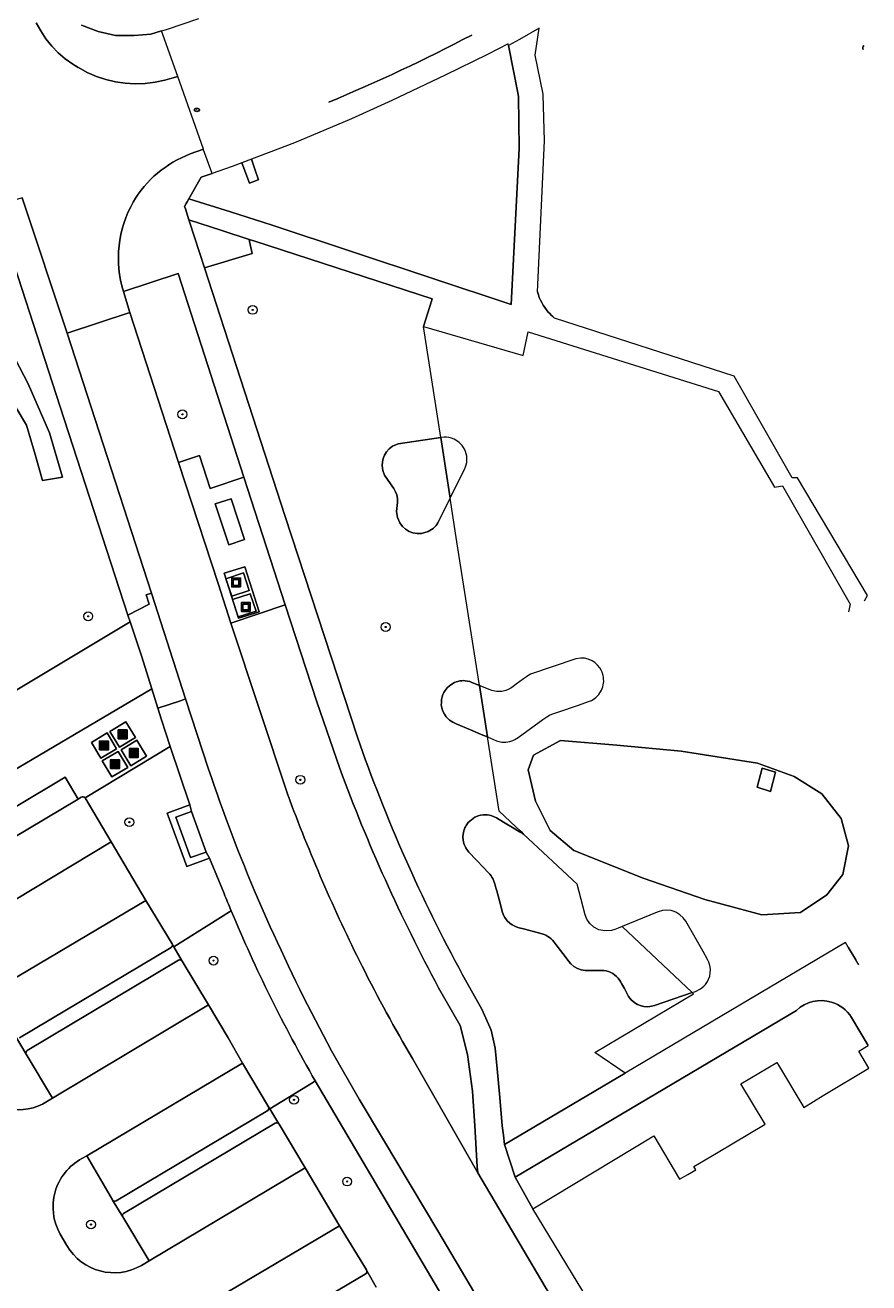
# Model space of a CAD drawing. Extents: x 147051 to 149075, y 463071 to 465537.
# Tile 216 of 229: x 148175 to 148251, y 464520 to 464634. Entities that reach past the tile are written whole.
import ezdxf
from ezdxf.enums import TextEntityAlignment as Align

# ---------------------------------------------------------------- set-up
doc = ezdxf.new("R2010")
doc.units = 0
doc.header["$LTSCALE"] = 0.5
doc.layers.get('0').update_dxf_attribs({"linetype": 'CONTINUOUS'})
for name, color, linetype, lineweight in [('B-PV-GR-BEPLANTING_CULTUUR_HEESTERS-GV', 252, 'CONTINUOUS', 18), ('B-PV-GR-BOOM-S', 252, 'CONTINUOUS', 25), ('B-PV-GR-GROENVOORZIENING-GV', 252, 'CONTINUOUS', 18), ('B-PV-IE-MEUBILAIR-S', 252, 'CONTINUOUS', 25), ('B-PV-IE-MEUBILAIR_WEGMEUBILAIR_AFVALBAK-S', 252, 'CONTINUOUS', 25), ('B-PV-IE-MEUBILAIR_WEGMEUBILAIR_CONTAINER-S', 252, 'CONTINUOUS', 25), ('B-PV-OG-TERREIN_BEGROEID-GV', 252, 'CONTINUOUS', 18), ('B-PV-OG-TERREIN_ERF-GV', 252, 'CONTINUOUS', 18), ('B-PV-VH-GESLOTENVERHARDING-GV', 252, 'CONTINUOUS', 18), ('B-PV-VH-GESLOTENVERHARDING_ASFALT-GV', 252, 'CONTINUOUS', 18), ('B-PV-VH-GESLOTENVERHARDING_BETON-GV', 252, 'CONTINUOUS', 18), ('B-PV-VH-OPENVERHARDING_BETONELEMENT-GV', 252, 'CONTINUOUS', 18), ('B-PV-VH-OPENVERHARDING_BETONSTRAATSTEEN-GV', 252, 'CONTINUOUS', 18), ('B-PV-VH-OPENVERHARDING_SIERBESTRATING-GV', 252, 'CONTINUOUS', 18), ('B-PV-VH-OPENVERHARDING_TEGEL-GV', 252, 'CONTINUOUS', 18)]:
    doc.layers.add(name, color=color, linetype=linetype, lineweight=lineweight)
doc.styles.add('NLCS-ISO', font='NLCS-ISO.ttf')

# ---------------------------------------------------------------- blocks, each defined once
blk = doc.blocks.new('SIE-WEG_CONTAINER_ALGEMEEN-SO')
at = {"color": 0, "linetype": 'ByBlock', "lineweight": -2}
for points in [[(2, -2), (-2, -2), (-2, 2), (2, 2)], [(-1.3, 1.3), (1.3, 1.3), (1.3, -1.3), (-1.3, -1.3)]]:
    blk.add_lwpolyline(points, close=True, dxfattribs=at)
blk.add_lwpolyline([(-0.87, 1.8), (0, 1.3), (0.87, 1.8)], dxfattribs=at)
blk = doc.blocks.new('SIE-WEG_AFVALBAK-SO')
h = blk.add_hatch(color=256)
h.dxf.hatch_style = 1
h.paths.add_polyline_path([(-1.5, -1.5), (1.5, -1.5), (1.5, 1.5), (-1.5, 1.5)])
for points in [[(-2, -2), (2, -2), (2, 2), (-2, 2)], [(-1.5, -1.5), (1.5, -1.5), (1.5, 1.5), (-1.5, 1.5)]]:
    blk.add_lwpolyline(points, close=True)
blk = doc.blocks.new('SIE-MEUBILAIR_PUT_RIOOLPUT-SO')
blk.add_ellipse((0, 0), major_axis=(1.25, 0), ratio=0.54)
at = {"style": 'NLCS-ISO'}
blk.add_text('ri', height=0.75, dxfattribs=at).set_placement((-0.04, 0.07), align=Align.MIDDLE_CENTER)
blk = doc.blocks.new('SGR-BOOM_GBKN-SO')
at = {"linetype": 'ByBlock', "lineweight": 18}
h = blk.add_hatch(color=0, dxfattribs=at)
h.dxf.hatch_style = 1
edge = h.paths.add_edge_path()
edge.add_arc((0, 0), 0.25, 0, 360)
at = {"color": 0, "linetype": 'ByBlock', "lineweight": 18}
for radius in [2, 0.25]:
    blk.add_circle((0, 0), radius, dxfattribs=at)
at = {"color": 0, "linetype": 'ByBlock', "lineweight": 18, "style": 'NLCS-ISO'}
blk.add_attdef('SOORT', (2.5, 0), '', height=1.5, dxfattribs=at)

msp = doc.modelspace()

# ---------------------------------------------------------------- linework, layer by layer
at = {"layer": 'B-PV-GR-BEPLANTING_CULTUUR_HEESTERS-GV', "flags": 128}
for points in [[(148207.898, 464595.821), (148207.592, 464595.583), (148207.366, 464595.321), (148207.27, 464595.169), (148207.175, 464595.016), (148207.065, 464594.727), (148206.998, 464594.422), (148206.968, 464594.092), (148207.023, 464593.648), (148207.191, 464593.204), (148207.721, 464592.443), (148208.03, 464592.011), (148208.18, 464591.721), (148208.279, 464591.422), (148208.345, 464591.113), (148208.343, 464590.748), (148208.275, 464589.938), (148208.355, 464589.391), (148208.566, 464588.896), (148208.803, 464588.571), (148209.083, 464588.323), (148209.414, 464588.13), (148209.734, 464588.015), (148210.122, 464587.945), (148210.533, 464587.956), (148211.112, 464588.122), (148211.575, 464588.403), (148211.836, 464588.673), (148211.995, 464588.9), (148213.114, 464591.13), (148212.268, 464596.602), (148208.422, 464596.042)], [(148213.114, 464591.13), (148214.413, 464593.739), (148214.479, 464593.872), (148214.563, 464594.132), (148214.611, 464594.343), (148214.631, 464594.617), (148214.612, 464594.913), (148214.561, 464595.144), (148214.506, 464595.345), (148214.371, 464595.622), (148214.182, 464595.896), (148213.938, 464596.159), (148213.718, 464596.323), (148213.486, 464596.448), (148213.224, 464596.547), (148212.987, 464596.603), (148212.778, 464596.639), (148212.58, 464596.642), (148212.268, 464596.602)], [(148226.957, 464574.427), (148226.979, 464574.58), (148226.971, 464574.836), (148226.955, 464574.938), (148226.925, 464575.141), (148226.83, 464575.434), (148226.744, 464575.621), (148226.621, 464575.821), (148226.432, 464576.058), (148226.176, 464576.288), (148225.93, 464576.448), (148225.569, 464576.598), (148225.259, 464576.68), (148224.904, 464576.686), (148224.464, 464576.634), (148220.383, 464575.233), (148220.227, 464575.167), (148219.997, 464575.021), (148219.743, 464574.831), (148219.082, 464574.34), (148218.805, 464574.138), (148218.602, 464573.987), (148218.475, 464573.93), (148218.339, 464573.861), (148218.151, 464573.783), (148217.887, 464573.707), (148217.78, 464573.687), (148217.588, 464573.674), (148217.31, 464573.679), (148216.88, 464573.764), (148216.716, 464573.831), (148215.878, 464574.175), (148215.76, 464574.222), (148216.474, 464569.586), (148217.283, 464569.236), (148217.426, 464569.185), (148217.787, 464569.112), (148218.148, 464569.106), (148218.328, 464569.124), (148218.514, 464569.171), (148218.773, 464569.249), (148218.965, 464569.336), (148219.252, 464569.542), (148221.491, 464571.15), (148221.841, 464571.4), (148222.07, 464571.545), (148222.297, 464571.644), (148222.936, 464571.861), (148224.609, 464572.429), (148225.693, 464572.797), (148225.889, 464572.872), (148226.022, 464572.964), (148226.256, 464573.127), (148226.544, 464573.404), (148226.792, 464573.804), (148226.893, 464574.103), (148226.937, 464574.291)], [(148215.082, 464574.507), (148214.889, 464574.576), (148214.684, 464574.626), (148214.474, 464574.654), (148214.29, 464574.661), (148214.16, 464574.655), (148213.989, 464574.634), (148213.809, 464574.596), (148213.655, 464574.549), (148213.511, 464574.493), (148213.253, 464574.357), (148213.036, 464574.199), (148212.845, 464574.018), (148212.654, 464573.776), (148212.546, 464573.597), (148212.457, 464573.404), (148212.386, 464573.194), (148212.338, 464572.975), (148212.319, 464572.808), (148212.314, 464572.622), (148212.311, 464572.518), (148212.34, 464572.339), (148212.363, 464572.22), (148212.391, 464572.112), (148212.432, 464571.983), (148212.491, 464571.837), (148212.589, 464571.648), (148212.757, 464571.405), (148212.898, 464571.248), (148213.054, 464571.108), (148213.213, 464570.991), (148213.358, 464570.904), (148213.531, 464570.82), (148213.645, 464570.773), (148214.946, 464570.225), (148216.066, 464569.754), (148216.474, 464569.586), (148215.76, 464574.222)], [(148214.745, 464561.851), (148214.678, 464561.77), (148214.619, 464561.688), (148214.555, 464561.588), (148214.489, 464561.469), (148214.437, 464561.361), (148214.376, 464561.207), (148214.315, 464560.989), (148214.278, 464560.765), (148214.268, 464560.636), (148214.268, 464560.489), (148214.276, 464560.354), (148214.29, 464560.247), (148214.315, 464560.114), (148214.356, 464559.96), (148214.407, 464559.817), (148214.461, 464559.694), (148214.533, 464559.556), (148214.621, 464559.417), (148214.708, 464559.3), (148214.805, 464559.188), (148215.447, 464558.501), (148216.142, 464557.757), (148216.515, 464557.358), (148216.68, 464557.181), (148216.807, 464557.032), (148216.878, 464556.932), (148216.951, 464556.814), (148217.01, 464556.704), (148217.153, 464556.325), (148217.189, 464556.189), (148217.249, 464555.959), (148217.317, 464555.701), (148217.676, 464554.34), (148217.815, 464553.811), (148217.926, 464553.498), (148218.041, 464553.28), (148218.264, 464552.98), (148218.501, 464552.758), (148218.723, 464552.604), (148219.016, 464552.459), (148219.23, 464552.388), (148219.851, 464552.222), (148220.835, 464551.958), (148221.429, 464551.798), (148221.607, 464551.741), (148221.747, 464551.683), (148221.948, 464551.576), (148222.093, 464551.479), (148222.239, 464551.361), (148222.357, 464551.247), (148222.513, 464551.063), (148222.789, 464550.693), (148223.585, 464549.626), (148223.826, 464549.302), (148224.014, 464549.085), (148224.275, 464548.865), (148224.61, 464548.675), (148224.934, 464548.561), (148225.139, 464548.52), (148225.308, 464548.503), (148225.439, 464548.499), (148225.611, 464548.5), (148226.245, 464548.503), (148226.756, 464548.505), (148226.993, 464548.492), (148227.19, 464548.46), (148227.402, 464548.401), (148227.629, 464548.31), (148227.807, 464548.213), (148227.952, 464548.116), (148228.133, 464547.965), (148228.294, 464547.796), (148228.448, 464547.587), (148228.529, 464547.45), (148228.595, 464547.327), (148228.845, 464546.86), (148229.155, 464546.282), (148229.224, 464546.164), (148229.475, 464545.842), (148229.793, 464545.573), (148230.043, 464545.428), (148230.358, 464545.306), (148230.596, 464545.253), (148230.914, 464545.226), (148231.143, 464545.239), (148231.311, 464545.266), (148231.57, 464545.336), (148234.977, 464546.511), (148228.634, 464552.465), (148228.291, 464552.325), (148227.998, 464552.206), (148227.671, 464552.104), (148227.094, 464552.064), (148226.551, 464552.182), (148226.098, 464552.419), (148225.73, 464552.751), (148225.466, 464553.142), (148225.313, 464553.536), (148224.57, 464556.279), (148219.739, 464560.814), (148219.612, 464560.889), (148219.377, 464561.029), (148218.907, 464561.309), (148217.926, 464561.892), (148217.29, 464562.271), (148217.089, 464562.376), (148216.89, 464562.453), (148216.678, 464562.51), (148216.44, 464562.545), (148216.321, 464562.552), (148216.135, 464562.549), (148215.844, 464562.508), (148215.639, 464562.452), (148215.444, 464562.376), (148215.347, 464562.329)], [(148234.977, 464546.511), (148235.275, 464546.615), (148235.715, 464546.83), (148236.017, 464547.072), (148236.167, 464547.235), (148236.36, 464547.514), (148236.554, 464547.983), (148236.61, 464548.275), (148236.621, 464548.606), (148236.571, 464548.958), (148236.488, 464549.253), (148236.36, 464549.497), (148235.952, 464550.211), (148234.396, 464552.935), (148234.16, 464553.265), (148233.868, 464553.536), (148233.485, 464553.765), (148233.264, 464553.85), (148233.073, 464553.9), (148232.629, 464553.943), (148232.293, 464553.91), (148231.905, 464553.796), (148231.795, 464553.751), (148228.634, 464552.465)]]:
    msp.add_lwpolyline(points, close=True, dxfattribs=at)
for points in [[(148187.809, 464568.715), (148180.134, 464564.082)], [(148189.598, 464563.458), (148187.809, 464568.715)], [(148178.338, 464565.943), (148169.312, 464560.568)], [(148179.52, 464563.976), (148178.338, 464565.943)], [(148166.148, 464556.005), (148179.52, 464563.976)], [(148180.134, 464564.082), (148182.484, 464560.105)], [(148187.543, 464562.69), (148189.598, 464563.458)], [(148189.324, 464557.882), (148187.543, 464562.69)], [(148182.484, 464560.105), (148185.627, 464554.826)], [(148191.381, 464558.648), (148189.324, 464557.882)], [(148192.692, 464555.44), (148191.381, 464558.648)], [(148185.627, 464554.826), (148187.985, 464550.903)], [(148193.178, 464553.803), (148193.326, 464553.896)], [(148193.326, 464553.896), (148193.178, 464553.803)], [(148188.149, 464550.626), (148193.178, 464553.803)], [(148193.178, 464553.803), (148188.149, 464550.626)], [(148187.985, 464550.903), (148188.149, 464550.626)], [(148188.149, 464550.626), (148188.906, 464549.343)], [(148188.906, 464549.343), (148191.269, 464545.396)], [(148191.269, 464545.396), (148193.043, 464542.412)], [(148174.822, 464540.934), (148173.927, 464542.429)], [(148193.043, 464542.412), (148194.352, 464540.133)], [(148177.186, 464536.965), (148174.822, 464540.934)], [(148194.352, 464540.133), (148196.71, 464536.185)], [(148200.762, 464538.43), (148196.816, 464536.013)], [(148196.816, 464536.013), (148200.762, 464538.43)], [(148200.927, 464538.524), (148200.762, 464538.43)], [(148200.762, 464538.43), (148200.927, 464538.524)], [(148220.05, 464506.171), (148200.927, 464538.524)], [(148176.294, 464536.419), (148177.186, 464536.965)], [(148196.71, 464536.185), (148196.816, 464536.013)], [(148196.816, 464536.013), (148197.647, 464534.654)], [(148197.647, 464534.654), (148197.668, 464534.621)], [(148197.668, 464534.621), (148200.004, 464530.691)], [(148180.302, 464531.752), (148179.834, 464531.515)], [(148182.595, 464527.798), (148180.302, 464531.752)], [(148200.004, 464530.691), (148203.123, 464525.436)], [(148182.608, 464527.776), (148182.595, 464527.798)], [(148183.538, 464526.254), (148182.608, 464527.776)], [(148185.932, 464522.279), (148183.538, 464526.254)], [(148177.89, 464524.686), (148178.492, 464523.659)], [(148203.123, 464525.436), (148205.543, 464521.473)], [(148185.227, 464521.872), (148185.932, 464522.279)], [(148205.561, 464521.442), (148206.436, 464519.923)]]:
    msp.add_lwpolyline(points, dxfattribs=at)
at = {"layer": 'B-PV-GR-BEPLANTING_CULTUUR_HEESTERS-GV'}
for points in [[(148193.326, 464553.896, -0.002672), (148192.692, 464555.44)], [(148200.927, 464538.524, -0.0313993), (148193.326, 464553.896)], [(148169.913, 464538.142, 0.3716027), (148176.294, 464536.419)], [(148179.834, 464531.515, 0.4214274), (148177.89, 464524.686)], [(148178.492, 464523.659, 0.4135135), (148185.227, 464521.872)], [(148205.543, 464521.473, -0.0622577), (148205.561, 464521.442)]]:
    msp.add_lwpolyline(points, format="xyb", dxfattribs=at)
at = {"layer": 'B-PV-GR-GROENVOORZIENING-GV', "flags": 128}
msp.add_lwpolyline([(148171.829, 464602.707), (148174.837, 464597.723), (148175.613, 464595.065), (148176.297, 464592.721), (148178.107, 464593.025), (148176.909, 464597.021), (148174.992, 464601.47), (148173.022, 464605.226)], dxfattribs=at)
at = {"layer": 'B-PV-OG-TERREIN_BEGROEID-GV', "flags": 128}
for points in [[(148189.509, 464618.157), (148193.27, 464616.973), (148197.031, 464615.788), (148218.621, 464608.61), (148219.334, 464622.711), (148219.298, 464627.386), (148219.229, 464627.732), (148218.377, 464631.999), (148218.346, 464632.156), (148216.474, 464631.176), (148212.67, 464629.311), (148207.827, 464627.028), (148204.197, 464625.371), (148201.696, 464624.335), (148199.038, 464623.222), (148195.154, 464621.729), (148195.466, 464620.843), (148195.805, 464619.88), (148195.766, 464619.865), (148194.972, 464619.566), (148194.307, 464621.394), (148193.423, 464621.075), (148191.619, 464620.455), (148190.604, 464620.106)], [(148190.912, 464611.928), (148195.225, 464613.232), (148194.985, 464614.3), (148194.941, 464614.497), (148192.488, 464615.294), (148189.505, 464616.264), (148189.567, 464616.071)], [(148183.591, 464609.797), (148184.171, 464607.894), (148188.569, 464594.357), (148190.478, 464594.978), (148191.437, 464592.022), (148194.461, 464593.034), (148188.53, 464611.431)], [(148233.965, 464568.297), (148240.869, 464567.202), (148244.18, 464566.003), (148246.672, 464564.446), (148248.44, 464562.209), (148249.081, 464559.762), (148248.588, 464557.157), (148247.151, 464555.318), (148244.752, 464553.728), (148241.274, 464553.513), (148236.13, 464554.899), (148230.535, 464556.823), (148224.275, 464559.314), (148222.137, 464561.147), (148220.813, 464563.776), (148220.171, 464566.622), (148220.639, 464567.929), (148223.071, 464569.245), (148228.16, 464568.847)], [(148228.16, 464568.847), (148223.071, 464569.245), (148220.639, 464567.929), (148220.171, 464566.622), (148220.813, 464563.776), (148222.137, 464561.147), (148224.275, 464559.314), (148230.535, 464556.823), (148236.13, 464554.899), (148241.274, 464553.513), (148244.752, 464553.728), (148247.151, 464555.318), (148248.588, 464557.157), (148249.081, 464559.762), (148248.44, 464562.209), (148246.672, 464564.446), (148244.18, 464566.003), (148240.869, 464567.202), (148233.965, 464568.297)], [(148241.285, 464566.754), (148242.49, 464566.39), (148242.038, 464564.665), (148240.83, 464565.045)]]:
    msp.add_lwpolyline(points, close=True, dxfattribs=at)
for points in [[(148163.197, 464567.389), (148184.208, 464579.968), (148184.007, 464580.584), (148177.886, 464599.384), (148171.992, 464617.498), (148169.072, 464616.619)], [(148195.47, 464614.325), (148194.941, 464614.497)], [(148194.941, 464614.497), (148194.985, 464614.3)], [(148194.985, 464614.3), (148195.225, 464613.232)], [(148211.476, 464609.122), (148195.47, 464614.325)], [(148195.225, 464613.232), (148190.912, 464611.928)], [(148190.912, 464611.928), (148198.165, 464589.579)], [(148210.708, 464606.627), (148211.416, 464608.927)], [(148211.416, 464608.927), (148211.476, 464609.122)], [(148212.268, 464596.602), (148210.708, 464606.627)], [(148173.022, 464605.226), (148174.992, 464601.47), (148176.909, 464597.021), (148178.107, 464593.025), (148176.297, 464592.721), (148175.613, 464595.065), (148174.837, 464597.723), (148171.829, 464602.707)], [(148207.898, 464595.821), (148208.422, 464596.042)], [(148208.422, 464596.042), (148212.268, 464596.602)], [(148207.065, 464594.727), (148207.175, 464595.016)], [(148207.175, 464595.016), (148207.27, 464595.169)], [(148207.27, 464595.169), (148207.366, 464595.321)], [(148207.366, 464595.321), (148207.592, 464595.583)], [(148207.592, 464595.583), (148207.898, 464595.821)], [(148206.968, 464594.092), (148206.998, 464594.422)], [(148207.023, 464593.648), (148206.968, 464594.092)], [(148206.998, 464594.422), (148207.065, 464594.727)], [(148207.191, 464593.204), (148207.023, 464593.648)], [(148207.721, 464592.443), (148207.191, 464593.204)], [(148208.03, 464592.011), (148207.721, 464592.443)], [(148208.18, 464591.721), (148208.03, 464592.011)], [(148208.279, 464591.422), (148208.18, 464591.721)], [(148208.345, 464591.113), (148208.279, 464591.422)], [(148208.275, 464589.938), (148208.343, 464590.748)], [(148208.343, 464590.748), (148208.345, 464591.113)], [(148213.114, 464591.13), (148211.995, 464588.9)], [(148213.728, 464587.188), (148213.114, 464591.13)], [(148198.165, 464589.579), (148204.727, 464569.548)], [(148208.355, 464589.391), (148208.275, 464589.938)], [(148208.566, 464588.896), (148208.355, 464589.391)], [(148208.803, 464588.571), (148208.566, 464588.896)], [(148209.083, 464588.323), (148208.803, 464588.571)], [(148209.414, 464588.13), (148209.083, 464588.323)], [(148209.734, 464588.015), (148209.414, 464588.13)], [(148210.122, 464587.945), (148209.734, 464588.015)], [(148210.533, 464587.956), (148210.122, 464587.945)], [(148211.112, 464588.122), (148210.533, 464587.956)], [(148211.575, 464588.403), (148211.112, 464588.122)], [(148211.836, 464588.673), (148211.575, 464588.403)], [(148211.995, 464588.9), (148211.836, 464588.673)], [(148215.76, 464574.222), (148213.728, 464587.188)], [(148198.2, 464581.503), (148193.3, 464579.851)], [(148201.058, 464572.759), (148198.2, 464581.503)], [(148193.3, 464579.851), (148198.443, 464564.354)], [(148213.036, 464574.199), (148213.253, 464574.357)], [(148213.253, 464574.357), (148213.511, 464574.493)], [(148213.511, 464574.493), (148213.655, 464574.549)], [(148213.655, 464574.549), (148213.809, 464574.596)], [(148213.809, 464574.596), (148213.989, 464574.634)], [(148213.989, 464574.634), (148214.16, 464574.655)], [(148214.16, 464574.655), (148214.29, 464574.661)], [(148214.29, 464574.661), (148214.474, 464574.654)], [(148214.474, 464574.654), (148214.684, 464574.626)], [(148214.684, 464574.626), (148214.889, 464574.576)], [(148214.889, 464574.576), (148215.082, 464574.507)], [(148215.082, 464574.507), (148215.76, 464574.222)], [(148212.338, 464572.975), (148212.386, 464573.194)], [(148212.386, 464573.194), (148212.457, 464573.404)], [(148212.457, 464573.404), (148212.546, 464573.597)], [(148212.546, 464573.597), (148212.654, 464573.776)], [(148212.654, 464573.776), (148212.845, 464574.018)], [(148212.845, 464574.018), (148213.036, 464574.199)], [(148203.147, 464566.717), (148201.058, 464572.759)], [(148212.311, 464572.518), (148212.314, 464572.622)], [(148212.34, 464572.339), (148212.311, 464572.518)], [(148212.314, 464572.622), (148212.319, 464572.808)], [(148212.319, 464572.808), (148212.338, 464572.975)], [(148212.363, 464572.22), (148212.34, 464572.339)], [(148212.391, 464572.112), (148212.363, 464572.22)], [(148212.432, 464571.983), (148212.391, 464572.112)], [(148212.491, 464571.837), (148212.432, 464571.983)], [(148212.589, 464571.648), (148212.491, 464571.837)], [(148212.757, 464571.405), (148212.589, 464571.648)], [(148212.898, 464571.248), (148212.757, 464571.405)], [(148213.054, 464571.108), (148212.898, 464571.248)], [(148213.213, 464570.991), (148213.054, 464571.108)], [(148213.358, 464570.904), (148213.213, 464570.991)], [(148213.531, 464570.82), (148213.358, 464570.904)], [(148213.645, 464570.773), (148213.531, 464570.82)], [(148214.946, 464570.225), (148213.645, 464570.773)], [(148216.066, 464569.754), (148214.946, 464570.225)], [(148216.474, 464569.586), (148216.066, 464569.754)], [(148217.526, 464562.889), (148216.474, 464569.586)], [(148214.678, 464561.77), (148214.745, 464561.851)], [(148214.745, 464561.851), (148215.347, 464562.329)], [(148215.347, 464562.329), (148215.444, 464562.376)], [(148215.444, 464562.376), (148215.639, 464562.452)], [(148215.639, 464562.452), (148215.844, 464562.508)], [(148215.844, 464562.508), (148216.135, 464562.549)], [(148216.135, 464562.549), (148216.321, 464562.552)], [(148216.321, 464562.552), (148216.44, 464562.545)], [(148216.44, 464562.545), (148216.678, 464562.51)], [(148216.678, 464562.51), (148216.89, 464562.453)], [(148216.89, 464562.453), (148217.089, 464562.376)], [(148217.089, 464562.376), (148217.29, 464562.271)], [(148217.29, 464562.271), (148217.926, 464561.892)], [(148219.049, 464561.46), (148217.526, 464562.889)], [(148217.926, 464561.892), (148218.907, 464561.309)], [(148214.268, 464560.636), (148214.278, 464560.765)], [(148214.278, 464560.765), (148214.315, 464560.989)], [(148214.315, 464560.989), (148214.376, 464561.207)], [(148214.376, 464561.207), (148214.437, 464561.361)], [(148214.437, 464561.361), (148214.489, 464561.469)], [(148214.489, 464561.469), (148214.555, 464561.588)], [(148214.555, 464561.588), (148214.619, 464561.688)], [(148214.619, 464561.688), (148214.678, 464561.77)], [(148218.907, 464561.309), (148219.377, 464561.029)], [(148219.438, 464561.095), (148219.049, 464561.46)], [(148219.377, 464561.029), (148219.612, 464560.889)], [(148219.633, 464560.912), (148219.438, 464561.095)], [(148219.612, 464560.889), (148219.739, 464560.814)], [(148219.739, 464560.814), (148219.633, 464560.912)], [(148214.268, 464560.489), (148214.268, 464560.636)], [(148214.276, 464560.354), (148214.268, 464560.489)], [(148214.29, 464560.247), (148214.276, 464560.354)], [(148214.315, 464560.114), (148214.29, 464560.247)], [(148214.356, 464559.96), (148214.315, 464560.114)], [(148214.407, 464559.817), (148214.356, 464559.96)], [(148214.461, 464559.694), (148214.407, 464559.817)], [(148214.533, 464559.556), (148214.461, 464559.694)], [(148214.621, 464559.417), (148214.533, 464559.556)], [(148214.708, 464559.3), (148214.621, 464559.417)], [(148214.805, 464559.188), (148214.708, 464559.3)], [(148215.447, 464558.501), (148214.805, 464559.188)], [(148216.142, 464557.757), (148215.447, 464558.501)], [(148216.515, 464557.358), (148216.142, 464557.757)], [(148216.68, 464557.181), (148216.515, 464557.358)], [(148216.807, 464557.032), (148216.68, 464557.181)], [(148216.878, 464556.932), (148216.807, 464557.032)], [(148216.951, 464556.814), (148216.878, 464556.932)], [(148217.01, 464556.704), (148216.951, 464556.814)], [(148217.153, 464556.325), (148217.01, 464556.704)], [(148217.189, 464556.189), (148217.153, 464556.325)], [(148217.249, 464555.959), (148217.189, 464556.189)], [(148217.317, 464555.701), (148217.249, 464555.959)], [(148217.676, 464554.34), (148217.317, 464555.701)], [(148217.815, 464553.811), (148217.676, 464554.34)], [(148217.926, 464553.498), (148217.815, 464553.811)], [(148218.041, 464553.28), (148217.926, 464553.498)], [(148218.264, 464552.98), (148218.041, 464553.28)], [(148218.501, 464552.758), (148218.264, 464552.98)], [(148218.723, 464552.604), (148218.501, 464552.758)], [(148219.016, 464552.459), (148218.723, 464552.604)], [(148219.23, 464552.388), (148219.016, 464552.459)], [(148219.851, 464552.222), (148219.23, 464552.388)], [(148220.835, 464551.958), (148219.851, 464552.222)], [(148221.429, 464551.798), (148220.835, 464551.958)], [(148221.607, 464551.741), (148221.429, 464551.798)], [(148221.747, 464551.683), (148221.607, 464551.741)], [(148221.948, 464551.576), (148221.747, 464551.683)], [(148222.093, 464551.479), (148221.948, 464551.576)], [(148222.239, 464551.361), (148222.093, 464551.479)], [(148222.357, 464551.247), (148222.239, 464551.361)], [(148222.513, 464551.063), (148222.357, 464551.247)], [(148222.789, 464550.693), (148222.513, 464551.063)], [(148223.585, 464549.626), (148222.789, 464550.693)], [(148223.826, 464549.302), (148223.585, 464549.626)], [(148224.014, 464549.085), (148223.826, 464549.302)], [(148224.275, 464548.865), (148224.014, 464549.085)], [(148224.61, 464548.675), (148224.275, 464548.865)], [(148224.934, 464548.561), (148224.61, 464548.675)], [(148225.139, 464548.52), (148224.934, 464548.561)], [(148225.308, 464548.503), (148225.139, 464548.52)], [(148225.439, 464548.499), (148225.308, 464548.503)], [(148225.611, 464548.5), (148225.439, 464548.499)], [(148226.245, 464548.503), (148225.611, 464548.5)], [(148226.756, 464548.505), (148226.245, 464548.503)], [(148226.993, 464548.492), (148226.756, 464548.505)], [(148227.19, 464548.46), (148226.993, 464548.492)], [(148227.402, 464548.401), (148227.19, 464548.46)], [(148227.629, 464548.31), (148227.402, 464548.401)], [(148227.807, 464548.213), (148227.629, 464548.31)], [(148214.23, 464548.118), (148215.975, 464545.02)], [(148227.952, 464548.116), (148227.807, 464548.213)], [(148228.133, 464547.965), (148227.952, 464548.116)], [(148228.294, 464547.796), (148228.133, 464547.965)], [(148228.448, 464547.587), (148228.294, 464547.796)], [(148228.529, 464547.45), (148228.448, 464547.587)], [(148228.595, 464547.327), (148228.529, 464547.45)], [(148228.845, 464546.86), (148228.595, 464547.327)], [(148214.01, 464543.534), (148212.062, 464546.938)], [(148226.191, 464541.093), (148235.099, 464546.39)], [(148229.155, 464546.282), (148228.845, 464546.86)], [(148229.224, 464546.164), (148229.155, 464546.282)], [(148229.475, 464545.842), (148229.224, 464546.164)], [(148234.977, 464546.511), (148231.57, 464545.336)], [(148235.099, 464546.39), (148234.977, 464546.511)], [(148215.975, 464545.02), (148216.818, 464543.12)], [(148229.793, 464545.573), (148229.475, 464545.842)], [(148230.043, 464545.428), (148229.793, 464545.573)], [(148230.358, 464545.306), (148230.043, 464545.428)], [(148230.596, 464545.253), (148230.358, 464545.306)], [(148230.914, 464545.226), (148230.596, 464545.253)], [(148231.143, 464545.239), (148230.914, 464545.226)], [(148231.311, 464545.266), (148231.143, 464545.239)], [(148231.57, 464545.336), (148231.311, 464545.266)], [(148214.668, 464540.917), (148214.01, 464543.534)], [(148216.818, 464543.12), (148217.175, 464541.49)], [(148217.175, 464541.49), (148217.354, 464539.611)], [(148209.719, 464540.541), (148215.596, 464530.225)], [(148215.13, 464537.61), (148214.668, 464540.917)], [(148228.913, 464539.227), (148226.191, 464541.093)], [(148217.354, 464539.611), (148217.586, 464537.036)], [(148218.031, 464532.786), (148228.913, 464539.227)], [(148215.328, 464534.465), (148215.13, 464537.61)], [(148217.586, 464537.036), (148217.817, 464534.462)], [(148215.562, 464530.772), (148215.328, 464534.465)], [(148217.817, 464534.462), (148217.924, 464533.624)], [(148217.924, 464533.624), (148218.031, 464532.786)], [(148215.596, 464530.225), (148215.562, 464530.772)]]:
    msp.add_lwpolyline(points, dxfattribs=at)
at = {"layer": 'B-PV-OG-TERREIN_BEGROEID-GV'}
for points in [[(148221.004, 464609.755, 0.1193166), (148221.971, 464607.938)], [(148221.971, 464607.938, 0.0456376), (148222.548, 464607.398)], [(148204.727, 464569.548, 0.0408304), (148214.23, 464548.118)], [(148212.062, 464546.938, -0.0351334), (148203.147, 464566.717)], [(148198.443, 464564.354, 0.0267366), (148205.15, 464548.896)], [(148205.15, 464548.896, 0.0178094), (148209.719, 464540.541)]]:
    msp.add_lwpolyline(points, format="xyb", dxfattribs=at)
at = {"layer": 'B-PV-OG-TERREIN_ERF-GV', "flags": 128}
msp.add_lwpolyline([(148179.802, 464633.846), (148181.303, 464633.257), (148182.878, 464632.902), (148184.571, 464632.887), (148186.079, 464633.037), (148187.048, 464633.318), (148187.495, 464633.448), (148190.396, 464634.435)], dxfattribs=at)
at = {"layer": 'B-PV-VH-GESLOTENVERHARDING-GV', "flags": 128}
for points in [[(148195.857, 464580.88), (148194.574, 464584.948), (148192.696, 464584.355), (148193.98, 464580.288)], [(148194.961, 464582.802), (148193.378, 464582.278), (148192.855, 464583.866), (148194.438, 464584.399)], [(148193.973, 464580.422), (148193.462, 464581.994), (148195.035, 464582.507), (148195.574, 464580.935)]]:
    msp.add_lwpolyline(points, close=True, dxfattribs=at)
at = {"layer": 'B-PV-VH-GESLOTENVERHARDING_ASFALT-GV'}
for points in [[(148202.144, 464626.877, 0.0221433), (148215.054, 464632.941)], [(148191.296, 464566.661, 0.0208321), (148195.714, 464555.045)], [(148205.15, 464548.896, -0.0267366), (148198.443, 464564.354)], [(148196.866, 464552.453, 0.0208899), (148202.406, 464541.245)], [(148209.719, 464540.541, -0.0178094), (148205.15, 464548.896)]]:
    msp.add_lwpolyline(points, format="xyb", dxfattribs=at)
at = {"layer": 'B-PV-VH-GESLOTENVERHARDING_ASFALT-GV', "flags": 128}
for points in [[(148184.171, 464607.894), (148178.502, 464606.038)], [(148188.569, 464594.357), (148184.171, 464607.894)], [(148178.502, 464606.038), (148186.133, 464582.556)], [(148192.164, 464583.447), (148188.569, 464594.357)], [(148193.3, 464579.851), (148192.164, 464583.447)], [(148186.133, 464582.556), (148189.214, 464573.025)], [(148198.443, 464564.354), (148193.3, 464579.851)], [(148189.214, 464573.025), (148191.296, 464566.661)], [(148195.714, 464555.045), (148196.866, 464552.453)], [(148202.406, 464541.245), (148204.897, 464536.885)], [(148215.596, 464530.225), (148209.719, 464540.541)], [(148204.897, 464536.885), (148207.084, 464533.217)], [(148207.084, 464533.217), (148211.985, 464524.996)], [(148233.554, 464499.879), (148215.596, 464530.225)], [(148211.985, 464524.996), (148223.203, 464506.072)]]:
    msp.add_lwpolyline(points, dxfattribs=at)
at = {"layer": 'B-PV-VH-GESLOTENVERHARDING_BETON-GV', "flags": 128}
for points in [[(148194.438, 464584.399), (148192.855, 464583.866), (148193.378, 464582.278), (148194.961, 464582.802)], [(148195.574, 464580.935), (148195.035, 464582.507), (148193.462, 464581.994), (148193.973, 464580.422)], [(148184.677, 464569.519), (148183.818, 464570.955), (148182.381, 464570.086), (148183.24, 464568.665)], [(148182.126, 464569.948), (148180.698, 464569.083), (148181.544, 464567.66), (148182.97, 464568.508)], [(148184.813, 464569.283), (148183.386, 464568.417), (148184.251, 464566.977), (148185.683, 464567.84)], [(148183.132, 464568.257), (148181.683, 464567.414), (148182.537, 464565.976), (148183.985, 464566.824)], [(148191.081, 464559.193), (148189.659, 464558.689), (148188.342, 464562.334), (148189.731, 464562.854), (148189.598, 464563.458), (148187.543, 464562.69), (148189.324, 464557.882), (148191.381, 464558.648)]]:
    msp.add_lwpolyline(points, close=True, dxfattribs=at)
at = {"layer": 'B-PV-VH-OPENVERHARDING_BETONELEMENT-GV', "flags": 128}
for points in [[(148194.544, 464587.408), (148193.318, 464591.084), (148191.888, 464590.617), (148193.13, 464586.924)], [(148188.342, 464562.334), (148189.659, 464558.689), (148191.081, 464559.193), (148189.731, 464562.854)]]:
    msp.add_lwpolyline(points, close=True, dxfattribs=at)
at = {"layer": 'B-PV-VH-OPENVERHARDING_BETONSTRAATSTEEN-GV', "flags": 128}
for points in [[(148189.629, 464622.211), (148190.821, 464622.65), (148188.502, 464629.205), (148187.959, 464629.037), (148187.326, 464628.863), (148186.449, 464628.675), (148185.558, 464628.565), (148184.662, 464628.536), (148183.766, 464628.586), (148182.878, 464628.716), (148182.006, 464628.924), (148181.155, 464629.209), (148180.333, 464629.569), (148179.546, 464630), (148179.507, 464630.025), (148179.039, 464630.302), (148178.347, 464630.788), (148177.703, 464631.337), (148177.115, 464631.945), (148176.586, 464632.605), (148176.123, 464633.312), (148175.728, 464634.06)], [(148174.451, 464618.26), (148178.502, 464606.038), (148184.171, 464607.894), (148183.591, 464609.797)], [(148184.208, 464579.968), (148163.197, 464567.389)], [(148185.234, 464576.903), (148184.208, 464579.968)], [(148186.161, 464573.932), (148185.234, 464576.903)], [(148173.502, 464566.446), (148186.161, 464573.932)], [(148179.784, 464564.144), (148179.52, 464563.976)], [(148179.52, 464563.976), (148166.148, 464556.005)], [(148182.484, 464560.105), (148180.134, 464564.082)], [(148171.007, 464546.193), (148171.514, 464546.486), (148185.627, 464554.826), (148182.484, 464560.105), (148168.474, 464551.688), (148168.054, 464551.427)], [(148168.474, 464551.688), (148182.484, 464560.105)], [(148185.627, 464554.826), (148171.514, 464546.486)], [(148187.985, 464550.903), (148185.627, 464554.826)], [(148174.221, 464542.405), (148187.912, 464550.563)], [(148188.573, 464549.422), (148174.915, 464541.278)], [(148191.269, 464545.396), (148188.906, 464549.343)], [(148179.834, 464531.515), (148180.302, 464531.752), (148194.352, 464540.133), (148193.043, 464542.412), (148191.269, 464545.396), (148177.186, 464536.965), (148176.294, 464536.419)], [(148177.186, 464536.965), (148191.269, 464545.396)], [(148174.822, 464540.934), (148177.186, 464536.965)], [(148194.352, 464540.133), (148180.302, 464531.752)], [(148196.71, 464536.185), (148194.352, 464540.133)], [(148182.946, 464527.702), (148196.648, 464535.849)], [(148196.648, 464535.849), (148196.742, 464535.999)], [(148196.742, 464535.999), (148196.71, 464536.185)], [(148197.307, 464534.719), (148183.615, 464526.57)], [(148197.668, 464534.621), (148197.647, 464534.654)], [(148200.004, 464530.691), (148197.668, 464534.621)], [(148180.302, 464531.752), (148182.595, 464527.798)], [(148188.518, 464516.787), (148188.966, 464517.066), (148203.123, 464525.436), (148200.004, 464530.691), (148185.932, 464522.279), (148185.227, 464521.872)], [(148185.932, 464522.279), (148200.004, 464530.691)], [(148182.595, 464527.798), (148182.608, 464527.776)], [(148183.538, 464526.254), (148185.932, 464522.279)], [(148178.492, 464523.659), (148177.89, 464524.686)], [(148203.123, 464525.436), (148188.966, 464517.066)], [(148205.543, 464521.473), (148203.123, 464525.436)], [(148191.714, 464512.958), (148205.432, 464521.083)]]:
    msp.add_lwpolyline(points, dxfattribs=at)
at = {"layer": 'B-PV-VH-OPENVERHARDING_BETONSTRAATSTEEN-GV'}
for points in [[(148250.489, 464631.985, 0.3802671), (148250.408, 464631.641)], [(148184.471, 464617.852, -0.1720042), (148189.629, 464622.211)], [(148183.591, 464609.797, -0.2070867), (148184.471, 464617.852)], [(148180.134, 464564.082, 0.4116704), (148179.784, 464564.144)], [(148187.912, 464550.563, 0.3908417), (148187.985, 464550.903)], [(148188.906, 464549.343, 0.3876552), (148188.573, 464549.422)], [(148174.915, 464541.278, 0.3866598), (148174.822, 464540.934)], [(148176.294, 464536.419, -0.3716027), (148169.913, 464538.142)], [(148197.647, 464534.654, 0.3971626), (148197.307, 464534.719)], [(148177.89, 464524.686, -0.4214274), (148179.834, 464531.515)], [(148182.608, 464527.776, 0.3968605), (148182.946, 464527.702)], [(148183.615, 464526.57, 0.4146146), (148183.538, 464526.254)], [(148185.227, 464521.872, -0.4135135), (148178.492, 464523.659)], [(148205.432, 464521.083, 0.4212708), (148205.561, 464521.442)], [(148205.561, 464521.442, 0.0622577), (148205.543, 464521.473)]]:
    msp.add_lwpolyline(points, format="xyb", dxfattribs=at)
at = {"layer": 'B-PV-VH-OPENVERHARDING_SIERBESTRATING-GV', "flags": 128}
for points in [[(148221.149, 464633.565), (148219.382, 464632.546)], [(148220.788, 464631.118), (148221.149, 464633.565)], [(148219.382, 464632.546), (148218.377, 464631.999)], [(148218.377, 464631.999), (148219.229, 464627.732)], [(148221.523, 464627.617), (148220.788, 464631.118)], [(148219.229, 464627.732), (148219.298, 464627.386)], [(148219.298, 464627.386), (148219.334, 464622.711)], [(148221.525, 464627.533), (148221.523, 464627.617)], [(148221.64, 464623.403), (148221.525, 464627.533)], [(148221.004, 464609.755), (148221.64, 464623.403)], [(148219.334, 464622.711), (148218.621, 464608.61)], [(148189.268, 464617.73), (148189.125, 464617.476)], [(148189.125, 464617.476), (148189.197, 464617.248)], [(148189.348, 464617.872), (148189.268, 464617.73)], [(148189.509, 464618.157), (148189.348, 464617.872)], [(148193.27, 464616.973), (148189.509, 464618.157)], [(148189.197, 464617.248), (148189.505, 464616.264)], [(148197.031, 464615.788), (148193.27, 464616.973)], [(148189.505, 464616.264), (148192.488, 464615.294)], [(148192.488, 464615.294), (148194.941, 464614.497)], [(148218.621, 464608.61), (148197.031, 464615.788)], [(148194.941, 464614.497), (148195.47, 464614.325)], [(148195.47, 464614.325), (148211.476, 464609.122)], [(148211.416, 464608.927), (148210.708, 464606.627)], [(148211.476, 464609.122), (148211.416, 464608.927)], [(148238.775, 464602.139), (148222.548, 464607.398)], [(148210.708, 464606.627), (148219.703, 464604.029)], [(148219.703, 464604.029), (148220.151, 464606.15)], [(148220.151, 464606.15), (148237.342, 464600.76)], [(148243.996, 464592.976), (148238.775, 464602.139)], [(148237.342, 464600.76), (148242.411, 464592.143)], [(148244.472, 464592.97), (148243.996, 464592.976)], [(148250.802, 464582.342), (148244.472, 464592.97)], [(148242.411, 464592.143), (148243.138, 464592.235)], [(148243.138, 464592.235), (148249.242, 464581.559)], [(148250.546, 464581.87), (148250.802, 464582.342)], [(148249.242, 464581.559), (148249.085, 464580.886)], [(148249.062, 464550.595), (148249.753, 464549.448)]]:
    msp.add_lwpolyline(points, dxfattribs=at)
at = {"layer": 'B-PV-VH-OPENVERHARDING_SIERBESTRATING-GV'}
for points in [[(148221.971, 464607.938, -0.1193166), (148221.004, 464609.755)], [(148222.548, 464607.398, -0.0456376), (148221.971, 464607.938)]]:
    msp.add_lwpolyline(points, format="xyb", dxfattribs=at)
at = {"layer": 'B-PV-VH-OPENVERHARDING_TEGEL-GV', "flags": 128}
for points in [[(148175.728, 464634.06), (148176.123, 464633.312), (148176.586, 464632.605), (148177.115, 464631.945), (148177.703, 464631.337), (148178.347, 464630.788), (148179.039, 464630.302), (148179.507, 464630.025), (148179.546, 464630), (148180.333, 464629.569), (148181.155, 464629.209), (148182.006, 464628.924), (148182.878, 464628.716), (148183.766, 464628.586), (148184.662, 464628.536), (148185.558, 464628.565), (148186.449, 464628.675), (148187.326, 464628.863), (148187.959, 464629.037), (148188.502, 464629.205), (148187.048, 464633.318), (148186.079, 464633.037), (148184.571, 464632.887), (148182.878, 464632.902), (148181.303, 464633.257), (148179.802, 464633.846)], [(148190.821, 464622.65), (148189.629, 464622.211)], [(148190.844, 464622.586), (148190.821, 464622.65)], [(148191.619, 464620.455), (148190.844, 464622.586)], [(148189.509, 464618.157), (148190.604, 464620.106)], [(148190.604, 464620.106), (148191.619, 464620.455)], [(148189.125, 464617.476), (148189.268, 464617.73)], [(148189.197, 464617.248), (148189.125, 464617.476)], [(148189.268, 464617.73), (148189.348, 464617.872)], [(148189.348, 464617.872), (148189.509, 464618.157)], [(148189.505, 464616.264), (148189.197, 464617.248)], [(148189.567, 464616.071), (148189.505, 464616.264)], [(148190.912, 464611.928), (148189.567, 464616.071)], [(148198.165, 464589.579), (148190.912, 464611.928)], [(148183.591, 464609.797), (148188.53, 464611.431)], [(148188.53, 464611.431), (148194.461, 464593.034)], [(148194.461, 464593.034), (148198.2, 464581.503)], [(148204.727, 464569.548), (148198.165, 464589.579)], [(148198.2, 464581.503), (148201.058, 464572.759)], [(148180.134, 464564.082), (148187.809, 464568.715), (148187.047, 464571.129), (148186.712, 464572.187), (148186.161, 464573.932), (148173.502, 464566.446), (148162.607, 464559.959)], [(148188.762, 464572.85), (148186.712, 464572.187)], [(148186.712, 464572.187), (148187.047, 464571.129)], [(148189.214, 464573.025), (148188.762, 464572.85)], [(148191.296, 464566.661), (148189.214, 464573.025)], [(148201.058, 464572.759), (148203.147, 464566.717)], [(148187.047, 464571.129), (148187.809, 464568.715)], [(148187.809, 464568.715), (148189.598, 464563.458)], [(148160.286, 464555.194), (148164.723, 464557.836), (148169.312, 464560.568), (148178.338, 464565.943), (148179.52, 464563.976), (148179.784, 464564.144)], [(148189.598, 464563.458), (148189.731, 464562.854)], [(148189.731, 464562.854), (148191.081, 464559.193)], [(148191.081, 464559.193), (148191.381, 464558.648)], [(148191.381, 464558.648), (148192.692, 464555.44)], [(148196.866, 464552.453), (148195.714, 464555.045)], [(148187.912, 464550.563), (148174.221, 464542.405)], [(148188.149, 464550.626), (148187.985, 464550.903)], [(148188.906, 464549.343), (148188.149, 464550.626)], [(148248.832, 464551.016), (148228.913, 464539.227)], [(148249.062, 464550.595), (148248.832, 464551.016)], [(148249.753, 464549.448), (148249.062, 464550.595)], [(148174.915, 464541.278), (148188.573, 464549.422)], [(148250.023, 464549.001), (148249.753, 464549.448)], [(148215.975, 464545.02), (148214.23, 464548.118)], [(148212.062, 464546.938), (148214.01, 464543.534)], [(148216.818, 464543.12), (148215.975, 464545.02)], [(148218.969, 464529.832), (148244.394, 464544.899)], [(148244.394, 464544.899), (148218.969, 464529.832), (148220.585, 464526.992), (148231.509, 464533.557), (148233.84, 464529.645), (148234.57, 464530.08), (148235.301, 464530.515), (148235.133, 464530.797), (148237.176, 464532.014), (148241.564, 464534.628), (148239.365, 464538.279), (148242.617, 464540.205), (148242.765, 464539.958), (148245.046, 464536.136), (148246.808, 464537.208), (148250.933, 464539.671), (148250.024, 464541.203), (148250.872, 464541.734), (148249.368, 464544.263)], [(148249.368, 464544.263), (148250.872, 464541.734)], [(148214.01, 464543.534), (148214.668, 464540.917)], [(148217.175, 464541.49), (148216.818, 464543.12)], [(148173.927, 464542.429), (148174.822, 464540.934)], [(148217.354, 464539.611), (148217.175, 464541.49)], [(148204.897, 464536.885), (148202.406, 464541.245)], [(148214.668, 464540.917), (148215.13, 464537.61)], [(148217.586, 464537.036), (148217.354, 464539.611)], [(148228.913, 464539.227), (148218.031, 464532.786)], [(148200.927, 464538.524), (148220.05, 464506.171)], [(148207.084, 464533.217), (148204.897, 464536.885)], [(148215.13, 464537.61), (148215.328, 464534.465)], [(148217.817, 464534.462), (148217.586, 464537.036)], [(148196.648, 464535.849), (148182.946, 464527.702)], [(148196.742, 464535.999), (148196.648, 464535.849)], [(148196.816, 464536.013), (148196.71, 464536.185)], [(148196.71, 464536.185), (148196.742, 464535.999)], [(148197.647, 464534.654), (148196.816, 464536.013)], [(148183.615, 464526.57), (148197.307, 464534.719)], [(148215.328, 464534.465), (148215.562, 464530.772)], [(148217.924, 464533.624), (148217.817, 464534.462)], [(148218.031, 464532.786), (148217.924, 464533.624)], [(148211.985, 464524.996), (148207.084, 464533.217)], [(148218.969, 464529.832), (148218.031, 464532.786)], [(148218.031, 464532.786), (148218.969, 464529.832)], [(148215.562, 464530.772), (148215.596, 464530.225)], [(148215.596, 464530.225), (148233.554, 464499.879)], [(148220.585, 464526.992), (148218.969, 464529.832)], [(148182.608, 464527.776), (148183.538, 464526.254)], [(148237.107, 464499.781), (148220.585, 464526.992)], [(148223.203, 464506.072), (148211.985, 464524.996)], [(148205.432, 464521.083), (148191.714, 464512.958)], [(148206.436, 464519.923), (148205.561, 464521.442)]]:
    msp.add_lwpolyline(points, dxfattribs=at)
at = {"layer": 'B-PV-VH-OPENVERHARDING_TEGEL-GV'}
for points in [[(148215.054, 464632.941, -0.0221433), (148202.144, 464626.877)], [(148250.408, 464631.641, -0.3802671), (148250.489, 464631.985)], [(148189.629, 464622.211, 0.1720042), (148184.471, 464617.852)], [(148184.471, 464617.852, 0.2070867), (148183.591, 464609.797)], [(148214.23, 464548.118, -0.0408304), (148204.727, 464569.548)], [(148195.714, 464555.045, -0.0208321), (148191.296, 464566.661)], [(148203.147, 464566.717, 0.0351334), (148212.062, 464546.938)], [(148179.784, 464564.144, -0.4116704), (148180.134, 464564.082)], [(148192.692, 464555.44, 0.002672), (148193.326, 464553.896)], [(148193.326, 464553.896, 0.0313993), (148200.927, 464538.524)], [(148202.406, 464541.245, -0.0208899), (148196.866, 464552.453)], [(148187.985, 464550.903, -0.3908417), (148187.912, 464550.563)], [(148188.573, 464549.422, -0.3876552), (148188.906, 464549.343)], [(148244.394, 464544.899, -0.2667135), (148247.543, 464545.647)], [(148247.543, 464545.647, 0.2667135), (148244.394, 464544.899)], [(148247.543, 464545.647, -0.1817136), (148249.368, 464544.263)], [(148249.368, 464544.263, 0.1817136), (148247.543, 464545.647)], [(148174.822, 464540.934, -0.3866598), (148174.915, 464541.278)], [(148197.307, 464534.719, -0.3971626), (148197.647, 464534.654)], [(148182.946, 464527.702, -0.3968605), (148182.608, 464527.776)], [(148183.538, 464526.254, -0.4146146), (148183.615, 464526.57)], [(148205.561, 464521.442, -0.4212708), (148205.432, 464521.083)]]:
    msp.add_lwpolyline(points, format="xyb", dxfattribs=at)
at = {"layer": 'B-PV-VH-OPENVERHARDING_TEGEL-GV', "flags": 128}
for points in [[(148194.307, 464621.394), (148194.972, 464619.566), (148195.766, 464619.865), (148195.805, 464619.88), (148195.466, 464620.843), (148195.154, 464621.729)], [(148185.924, 464581.568), (148185.647, 464582.419), (148186.133, 464582.556), (148178.502, 464606.038), (148174.451, 464618.26), (148171.992, 464617.498), (148177.886, 464599.384), (148184.007, 464580.584)], [(148191.437, 464592.022), (148190.478, 464594.978), (148188.569, 464594.357), (148192.164, 464583.447), (148193.3, 464579.851), (148198.2, 464581.503), (148194.461, 464593.034)], [(148193.13, 464586.924), (148191.888, 464590.617), (148193.318, 464591.084), (148194.544, 464587.408)], [(148192.696, 464584.355), (148194.574, 464584.948), (148195.857, 464580.88), (148193.98, 464580.288)], [(148185.647, 464582.419), (148185.924, 464581.568), (148184.007, 464580.584), (148184.208, 464579.968), (148185.234, 464576.903), (148186.161, 464573.932), (148186.712, 464572.187), (148188.762, 464572.85), (148189.214, 464573.025), (148186.133, 464582.556)], [(148183.818, 464570.955), (148184.677, 464569.519), (148183.24, 464568.665), (148182.381, 464570.086)], [(148182.97, 464568.508), (148181.544, 464567.66), (148180.698, 464569.083), (148182.126, 464569.948)], [(148183.386, 464568.417), (148184.813, 464569.283), (148185.683, 464567.84), (148184.251, 464566.977)], [(148183.132, 464568.257), (148183.985, 464566.824), (148182.537, 464565.976), (148181.683, 464567.414)], [(148240.83, 464565.045), (148242.038, 464564.665), (148242.49, 464566.39), (148241.285, 464566.754)]]:
    msp.add_lwpolyline(points, close=True, dxfattribs=at)

# ---------------------------------------------------------------- block references
at = {"layer": 'B-PV-GR-BOOM-S', "xscale": 0.2, "yscale": 0.2, "zscale": 0.2}
for p in [(148195.275, 464608.132), (148188.923, 464598.703), (148180.416, 464580.473), (148207.282, 464579.501), (148199.581, 464565.713), (148184.134, 464561.888), (148191.735, 464549.39), (148199.004, 464536.823), (148203.803, 464529.445), (148180.672, 464525.567)]:
    msp.add_blockref('SGR-BOOM_GBKN-SO', p, dxfattribs=at)
at = {"layer": 'B-PV-IE-MEUBILAIR-S', "xscale": 0.2, "yscale": 0.2, "zscale": 0.2}
msp.add_blockref('SIE-MEUBILAIR_PUT_RIOOLPUT-SO', (148190.233, 464626.184), dxfattribs=at)
at = {"layer": 'B-PV-IE-MEUBILAIR_WEGMEUBILAIR_AFVALBAK-S', "xscale": 0.2, "yscale": 0.2, "zscale": 0.2}
for p in [(148183.529, 464569.81), (148181.834, 464568.804), (148182.834, 464567.117), (148184.535, 464568.13)]:
    msp.add_blockref('SIE-WEG_AFVALBAK-SO', p, dxfattribs=at)
at = {"layer": 'B-PV-IE-MEUBILAIR_WEGMEUBILAIR_CONTAINER-S', "xscale": 0.2, "yscale": 0.2, "zscale": 0.2}
for p in [(148193.774, 464583.524), (148194.648, 464581.308)]:
    msp.add_blockref('SIE-WEG_CONTAINER_ALGEMEEN-SO', p, dxfattribs=at)

doc.saveas('drawing.dxf')
